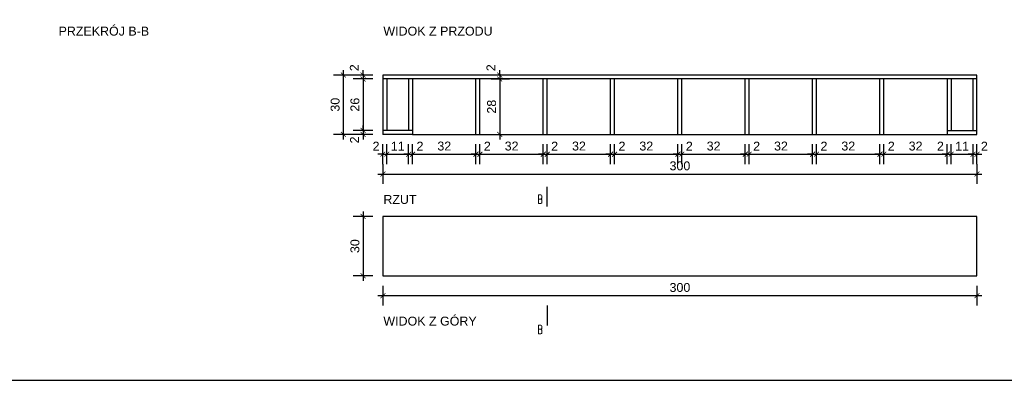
# Model space of a CAD drawing. Header units: millimetres. Extents: x 167273 to 188273, y -125105 to -88145.
# Tile 39 of 210: x 175167 to 175664, y -124317 to -124135. Entities that reach past the tile are written whole.
import ezdxf

# ---------------------------------------------------------------- set-up
doc = ezdxf.new("R2010")
doc.units = ezdxf.units.MM
doc.header["$PDMODE"] = 35
doc.header["$PDSIZE"] = 5
for name, color, linetype in [('a-op_text', 9, 'Continuous'), ('a-wymiary', 9, 'Continuous'), ('b-cienka', 9, 'Continuous'), ('b-sciany', 2, 'Continuous'), ('b-widokowa', 7, 'Continuous'), ('WYMIAR_PODST', 161, 'Continuous')]:
    doc.layers.add(name, color=color, linetype=linetype)
doc.styles.add('PPAB_100', font='romans.shx', dxfattribs={"width": 0.7, "height": 12})
doc.styles.add('PPAB_25', font='ARIAL.TTF', dxfattribs={"height": 4.5})
doc.dimstyles.new('PPAB_25', dxfattribs={"dimscale": 0, "dimtxt": 4.5, "dimasz": 2.5, "dimexe": 5, "dimexo": 5, "dimgap": 1.8, "dimtad": 1, "dimdec": 0, "dimrnd": 0.5, "dimzin": 0, "dimdsep": 46, "dimtxsty": 'PPAB_25', "dimblk": 'ARCHTICK', "dimcen": 0.09, "dimdle": 2.5, "dimclrd": 9, "dimclre": 9, "dimclrt": 161, "dimadec": 0, "dimazin": 0, "dimtfac": 1, "dimtdec": 0, "dimtofl": 0, "dimtmove": 2, "dimatfit": 3, "dimldrblk": 'ARCHTICK', "dimfxl": 0, "dimtolj": 1, "dimtzin": 0, "dimarcsym": 0})

# ---------------------------------------------------------------- blocks, each defined once
blk = doc.blocks.new('_ArchTick')
at = {"layer": 'WYMIAR_PODST', "color": 0, "const_width": 0.15}
blk.add_lwpolyline([(-0.5, -0.5), (0.5, 0.5)], dxfattribs=at)
blk = doc.blocks.new('*D518')
at = {"layer": 'a-wymiary', "color": 9, "lineweight": -2}
for p, q in [((175352.01, -124208.21), (175352.01, -124198.21)), ((175363.01, -124208.21), (175363.01, -124198.21)), ((175349.51, -124203.21), (175365.51, -124203.21))]:
    blk.add_line(p, q, dxfattribs=at)
at = {"layer": 'Defpoints', "color": 0}
for p in [(175363.01, -124203.21), (175352.01, -124213.21), (175363.01, -124213.21)]:
    blk.add_point(p, dxfattribs=at)
at = {"layer": 'a-wymiary', "color": 9, "lineweight": -2, "xscale": 2.5, "yscale": 2.5, "zscale": 2.5, "rotation": 180}
blk.add_blockref('_ArchTick', (175352.01, -124203.21), dxfattribs=at)
at = {"layer": 'a-wymiary', "color": 9, "lineweight": -2, "xscale": 2.5, "yscale": 2.5, "zscale": 2.5}
blk.add_blockref('_ArchTick', (175363.01, -124203.21), dxfattribs=at)
at = {"layer": 'a-wymiary', "color": 161, "insert": (175357.51, -124199.15), "char_height": 4.5, "attachment_point": 5, "style": 'PPAB_25'}
blk.add_mtext('\\A1;11', dxfattribs=at)
blk = doc.blocks.new('*D519')
at = {"layer": 'a-wymiary', "color": 9, "lineweight": -2}
for p, q in [((175365.01, -124208.21), (175365.01, -124198.21)), ((175397.01, -124208.21), (175397.01, -124198.21)), ((175362.51, -124203.21), (175399.51, -124203.21))]:
    blk.add_line(p, q, dxfattribs=at)
at = {"layer": 'Defpoints', "color": 0}
for p in [(175397.01, -124203.21), (175365.01, -124213.21), (175397.01, -124213.21)]:
    blk.add_point(p, dxfattribs=at)
at = {"layer": 'a-wymiary', "color": 9, "lineweight": -2, "xscale": 2.5, "yscale": 2.5, "zscale": 2.5, "rotation": 180}
blk.add_blockref('_ArchTick', (175365.01, -124203.21), dxfattribs=at)
at = {"layer": 'a-wymiary', "color": 9, "lineweight": -2, "xscale": 2.5, "yscale": 2.5, "zscale": 2.5}
blk.add_blockref('_ArchTick', (175397.01, -124203.21), dxfattribs=at)
at = {"layer": 'a-wymiary', "color": 161, "insert": (175381.01, -124199.11), "char_height": 4.5, "attachment_point": 5, "style": 'PPAB_25'}
blk.add_mtext('\\A1;32', dxfattribs=at)
blk = doc.blocks.new('*D520')
at = {"layer": 'a-wymiary', "color": 9, "lineweight": -2}
for p, q in [((175397.01, -124208.21), (175397.01, -124198.21)), ((175399.01, -124208.21), (175399.01, -124198.21)), ((175397.01, -124203.21), (175394.51, -124203.21)), ((175399.01, -124203.21), (175401.51, -124203.21))]:
    blk.add_line(p, q, dxfattribs=at)
at = {"layer": 'Defpoints', "color": 0}
for p in [(175399.01, -124203.21), (175397.01, -124213.21), (175399.01, -124213.21)]:
    blk.add_point(p, dxfattribs=at)
at = {"layer": 'a-wymiary', "color": 9, "lineweight": -2, "xscale": 2.5, "yscale": 2.5, "zscale": 2.5}
blk.add_blockref('_ArchTick', (175397.01, -124203.21), dxfattribs=at)
at = {"layer": 'a-wymiary', "color": 9, "lineweight": -2, "xscale": 2.5, "yscale": 2.5, "zscale": 2.5, "rotation": 180}
blk.add_blockref('_ArchTick', (175399.01, -124203.21), dxfattribs=at)
at = {"layer": 'a-wymiary', "color": 161, "insert": (175402.74, -124199.13), "char_height": 4.5, "attachment_point": 5, "style": 'PPAB_25'}
blk.add_mtext('\\A1;2', dxfattribs=at)
blk = doc.blocks.new('*D521')
at = {"layer": 'a-wymiary', "color": 9, "lineweight": -2}
for p, q in [((175399.01, -124208.21), (175399.01, -124198.21)), ((175431.01, -124208.21), (175431.01, -124198.21)), ((175396.51, -124203.21), (175433.51, -124203.21))]:
    blk.add_line(p, q, dxfattribs=at)
at = {"layer": 'Defpoints', "color": 0}
for p in [(175431.01, -124203.21), (175399.01, -124213.21), (175431.01, -124213.21)]:
    blk.add_point(p, dxfattribs=at)
at = {"layer": 'a-wymiary', "color": 9, "lineweight": -2, "xscale": 2.5, "yscale": 2.5, "zscale": 2.5, "rotation": 180}
blk.add_blockref('_ArchTick', (175399.01, -124203.21), dxfattribs=at)
at = {"layer": 'a-wymiary', "color": 9, "lineweight": -2, "xscale": 2.5, "yscale": 2.5, "zscale": 2.5}
blk.add_blockref('_ArchTick', (175431.01, -124203.21), dxfattribs=at)
at = {"layer": 'a-wymiary', "color": 161, "insert": (175415.01, -124199.11), "char_height": 4.5, "attachment_point": 5, "style": 'PPAB_25'}
blk.add_mtext('\\A1;32', dxfattribs=at)
blk = doc.blocks.new('*D522')
at = {"layer": 'a-wymiary', "color": 9, "lineweight": -2}
for p, q in [((175433.01, -124208.21), (175433.01, -124198.21)), ((175465.01, -124208.21), (175465.01, -124198.21)), ((175430.51, -124203.21), (175467.51, -124203.21))]:
    blk.add_line(p, q, dxfattribs=at)
at = {"layer": 'Defpoints', "color": 0}
for p in [(175465.01, -124203.21), (175433.01, -124213.21), (175465.01, -124213.21)]:
    blk.add_point(p, dxfattribs=at)
at = {"layer": 'a-wymiary', "color": 9, "lineweight": -2, "xscale": 2.5, "yscale": 2.5, "zscale": 2.5, "rotation": 180}
blk.add_blockref('_ArchTick', (175433.01, -124203.21), dxfattribs=at)
at = {"layer": 'a-wymiary', "color": 9, "lineweight": -2, "xscale": 2.5, "yscale": 2.5, "zscale": 2.5}
blk.add_blockref('_ArchTick', (175465.01, -124203.21), dxfattribs=at)
at = {"layer": 'a-wymiary', "color": 161, "insert": (175449.01, -124199.11), "char_height": 4.5, "attachment_point": 5, "style": 'PPAB_25'}
blk.add_mtext('\\A1;32', dxfattribs=at)
blk = doc.blocks.new('*D523')
at = {"layer": 'a-wymiary', "color": 9, "lineweight": -2}
for p, q in [((175467.01, -124208.21), (175467.01, -124198.21)), ((175499.01, -124208.21), (175499.01, -124198.21)), ((175464.51, -124203.21), (175501.51, -124203.21))]:
    blk.add_line(p, q, dxfattribs=at)
at = {"layer": 'Defpoints', "color": 0}
for p in [(175499.01, -124203.21), (175467.01, -124213.21), (175499.01, -124213.21)]:
    blk.add_point(p, dxfattribs=at)
at = {"layer": 'a-wymiary', "color": 9, "lineweight": -2, "xscale": 2.5, "yscale": 2.5, "zscale": 2.5, "rotation": 180}
blk.add_blockref('_ArchTick', (175467.01, -124203.21), dxfattribs=at)
at = {"layer": 'a-wymiary', "color": 9, "lineweight": -2, "xscale": 2.5, "yscale": 2.5, "zscale": 2.5}
blk.add_blockref('_ArchTick', (175499.01, -124203.21), dxfattribs=at)
at = {"layer": 'a-wymiary', "color": 161, "insert": (175483.01, -124199.11), "char_height": 4.5, "attachment_point": 5, "style": 'PPAB_25'}
blk.add_mtext('\\A1;32', dxfattribs=at)
blk = doc.blocks.new('*D524')
at = {"layer": 'a-wymiary', "color": 9, "lineweight": -2}
for p, q in [((175501.01, -124208.21), (175501.01, -124198.21)), ((175533.01, -124208.21), (175533.01, -124198.21)), ((175498.51, -124203.21), (175535.51, -124203.21))]:
    blk.add_line(p, q, dxfattribs=at)
at = {"layer": 'Defpoints', "color": 0}
for p in [(175533.01, -124203.21), (175501.01, -124213.21), (175533.01, -124213.21)]:
    blk.add_point(p, dxfattribs=at)
at = {"layer": 'a-wymiary', "color": 9, "lineweight": -2, "xscale": 2.5, "yscale": 2.5, "zscale": 2.5, "rotation": 180}
blk.add_blockref('_ArchTick', (175501.01, -124203.21), dxfattribs=at)
at = {"layer": 'a-wymiary', "color": 9, "lineweight": -2, "xscale": 2.5, "yscale": 2.5, "zscale": 2.5}
blk.add_blockref('_ArchTick', (175533.01, -124203.21), dxfattribs=at)
at = {"layer": 'a-wymiary', "color": 161, "insert": (175517.01, -124199.11), "char_height": 4.5, "attachment_point": 5, "style": 'PPAB_25'}
blk.add_mtext('\\A1;32', dxfattribs=at)
blk = doc.blocks.new('*D525')
at = {"layer": 'a-wymiary', "color": 9, "lineweight": -2}
for p, q in [((175535.01, -124208.21), (175535.01, -124198.21)), ((175567.01, -124208.21), (175567.01, -124198.21)), ((175532.51, -124203.21), (175569.51, -124203.21))]:
    blk.add_line(p, q, dxfattribs=at)
at = {"layer": 'Defpoints', "color": 0}
for p in [(175567.01, -124203.21), (175535.01, -124213.21), (175567.01, -124213.21)]:
    blk.add_point(p, dxfattribs=at)
at = {"layer": 'a-wymiary', "color": 9, "lineweight": -2, "xscale": 2.5, "yscale": 2.5, "zscale": 2.5, "rotation": 180}
blk.add_blockref('_ArchTick', (175535.01, -124203.21), dxfattribs=at)
at = {"layer": 'a-wymiary', "color": 9, "lineweight": -2, "xscale": 2.5, "yscale": 2.5, "zscale": 2.5}
blk.add_blockref('_ArchTick', (175567.01, -124203.21), dxfattribs=at)
at = {"layer": 'a-wymiary', "color": 161, "insert": (175551.01, -124199.11), "char_height": 4.5, "attachment_point": 5, "style": 'PPAB_25'}
blk.add_mtext('\\A1;32', dxfattribs=at)
blk = doc.blocks.new('*D526')
at = {"layer": 'a-wymiary', "color": 9, "lineweight": -2}
for p, q in [((175569.01, -124208.21), (175569.01, -124198.21)), ((175601.01, -124208.21), (175601.01, -124198.21)), ((175566.51, -124203.21), (175603.51, -124203.21))]:
    blk.add_line(p, q, dxfattribs=at)
at = {"layer": 'Defpoints', "color": 0}
for p in [(175601.01, -124203.21), (175569.01, -124213.21), (175601.01, -124213.21)]:
    blk.add_point(p, dxfattribs=at)
at = {"layer": 'a-wymiary', "color": 9, "lineweight": -2, "xscale": 2.5, "yscale": 2.5, "zscale": 2.5, "rotation": 180}
blk.add_blockref('_ArchTick', (175569.01, -124203.21), dxfattribs=at)
at = {"layer": 'a-wymiary', "color": 9, "lineweight": -2, "xscale": 2.5, "yscale": 2.5, "zscale": 2.5}
blk.add_blockref('_ArchTick', (175601.01, -124203.21), dxfattribs=at)
at = {"layer": 'a-wymiary', "color": 161, "insert": (175585.01, -124199.11), "char_height": 4.5, "attachment_point": 5, "style": 'PPAB_25'}
blk.add_mtext('\\A1;32', dxfattribs=at)
blk = doc.blocks.new('*D527')
at = {"layer": 'a-wymiary', "color": 9, "lineweight": -2}
for p, q in [((175603.01, -124208.21), (175603.01, -124198.21)), ((175635.01, -124208.21), (175635.01, -124198.21)), ((175600.51, -124203.21), (175637.51, -124203.21))]:
    blk.add_line(p, q, dxfattribs=at)
at = {"layer": 'Defpoints', "color": 0}
for p in [(175635.01, -124203.21), (175603.01, -124213.21), (175635.01, -124213.21)]:
    blk.add_point(p, dxfattribs=at)
at = {"layer": 'a-wymiary', "color": 9, "lineweight": -2, "xscale": 2.5, "yscale": 2.5, "zscale": 2.5, "rotation": 180}
blk.add_blockref('_ArchTick', (175603.01, -124203.21), dxfattribs=at)
at = {"layer": 'a-wymiary', "color": 9, "lineweight": -2, "xscale": 2.5, "yscale": 2.5, "zscale": 2.5}
blk.add_blockref('_ArchTick', (175635.01, -124203.21), dxfattribs=at)
at = {"layer": 'a-wymiary', "color": 161, "insert": (175619.01, -124199.11), "char_height": 4.5, "attachment_point": 5, "style": 'PPAB_25'}
blk.add_mtext('\\A1;32', dxfattribs=at)
blk = doc.blocks.new('*D528')
at = {"layer": 'a-wymiary', "color": 9, "lineweight": -2}
for p, q in [((175431.01, -124208.21), (175431.01, -124198.21)), ((175433.01, -124208.21), (175433.01, -124198.21)), ((175431.01, -124203.21), (175428.51, -124203.21)), ((175433.01, -124203.21), (175435.51, -124203.21))]:
    blk.add_line(p, q, dxfattribs=at)
at = {"layer": 'Defpoints', "color": 0}
for p in [(175433.01, -124203.21), (175431.01, -124213.21), (175433.01, -124213.21)]:
    blk.add_point(p, dxfattribs=at)
at = {"layer": 'a-wymiary', "color": 9, "lineweight": -2, "xscale": 2.5, "yscale": 2.5, "zscale": 2.5}
blk.add_blockref('_ArchTick', (175431.01, -124203.21), dxfattribs=at)
at = {"layer": 'a-wymiary', "color": 9, "lineweight": -2, "xscale": 2.5, "yscale": 2.5, "zscale": 2.5, "rotation": 180}
blk.add_blockref('_ArchTick', (175433.01, -124203.21), dxfattribs=at)
at = {"layer": 'a-wymiary', "color": 161, "insert": (175436.74, -124199.13), "char_height": 4.5, "attachment_point": 5, "style": 'PPAB_25'}
blk.add_mtext('\\A1;2', dxfattribs=at)
blk = doc.blocks.new('*D529')
at = {"layer": 'a-wymiary', "color": 9, "lineweight": -2}
for p, q in [((175465.01, -124208.21), (175465.01, -124198.21)), ((175467.01, -124208.21), (175467.01, -124198.21)), ((175465.01, -124203.21), (175462.51, -124203.21)), ((175467.01, -124203.21), (175469.51, -124203.21))]:
    blk.add_line(p, q, dxfattribs=at)
at = {"layer": 'Defpoints', "color": 0}
for p in [(175467.01, -124203.21), (175465.01, -124213.21), (175467.01, -124213.21)]:
    blk.add_point(p, dxfattribs=at)
at = {"layer": 'a-wymiary', "color": 9, "lineweight": -2, "xscale": 2.5, "yscale": 2.5, "zscale": 2.5}
blk.add_blockref('_ArchTick', (175465.01, -124203.21), dxfattribs=at)
at = {"layer": 'a-wymiary', "color": 9, "lineweight": -2, "xscale": 2.5, "yscale": 2.5, "zscale": 2.5, "rotation": 180}
blk.add_blockref('_ArchTick', (175467.01, -124203.21), dxfattribs=at)
at = {"layer": 'a-wymiary', "color": 161, "insert": (175470.74, -124199.13), "char_height": 4.5, "attachment_point": 5, "style": 'PPAB_25'}
blk.add_mtext('\\A1;2', dxfattribs=at)
blk = doc.blocks.new('*D530')
at = {"layer": 'a-wymiary', "color": 9, "lineweight": -2}
for p, q in [((175499.01, -124208.21), (175499.01, -124198.21)), ((175501.01, -124208.21), (175501.01, -124198.21)), ((175499.01, -124203.21), (175496.51, -124203.21)), ((175501.01, -124203.21), (175503.51, -124203.21))]:
    blk.add_line(p, q, dxfattribs=at)
at = {"layer": 'Defpoints', "color": 0}
for p in [(175501.01, -124203.21), (175499.01, -124213.21), (175501.01, -124213.21)]:
    blk.add_point(p, dxfattribs=at)
at = {"layer": 'a-wymiary', "color": 9, "lineweight": -2, "xscale": 2.5, "yscale": 2.5, "zscale": 2.5}
blk.add_blockref('_ArchTick', (175499.01, -124203.21), dxfattribs=at)
at = {"layer": 'a-wymiary', "color": 9, "lineweight": -2, "xscale": 2.5, "yscale": 2.5, "zscale": 2.5, "rotation": 180}
blk.add_blockref('_ArchTick', (175501.01, -124203.21), dxfattribs=at)
at = {"layer": 'a-wymiary', "color": 161, "insert": (175504.74, -124199.13), "char_height": 4.5, "attachment_point": 5, "style": 'PPAB_25'}
blk.add_mtext('\\A1;2', dxfattribs=at)
blk = doc.blocks.new('*D531')
at = {"layer": 'a-wymiary', "color": 9, "lineweight": -2}
for p, q in [((175533.01, -124208.21), (175533.01, -124198.21)), ((175535.01, -124208.21), (175535.01, -124198.21)), ((175533.01, -124203.21), (175530.51, -124203.21)), ((175535.01, -124203.21), (175537.51, -124203.21))]:
    blk.add_line(p, q, dxfattribs=at)
at = {"layer": 'Defpoints', "color": 0}
for p in [(175535.01, -124203.21), (175533.01, -124213.21), (175535.01, -124213.21)]:
    blk.add_point(p, dxfattribs=at)
at = {"layer": 'a-wymiary', "color": 9, "lineweight": -2, "xscale": 2.5, "yscale": 2.5, "zscale": 2.5}
blk.add_blockref('_ArchTick', (175533.01, -124203.21), dxfattribs=at)
at = {"layer": 'a-wymiary', "color": 9, "lineweight": -2, "xscale": 2.5, "yscale": 2.5, "zscale": 2.5, "rotation": 180}
blk.add_blockref('_ArchTick', (175535.01, -124203.21), dxfattribs=at)
at = {"layer": 'a-wymiary', "color": 161, "insert": (175538.74, -124199.13), "char_height": 4.5, "attachment_point": 5, "style": 'PPAB_25'}
blk.add_mtext('\\A1;2', dxfattribs=at)
blk = doc.blocks.new('*D532')
at = {"layer": 'a-wymiary', "color": 9, "lineweight": -2}
for p, q in [((175567.01, -124208.21), (175567.01, -124198.21)), ((175569.01, -124208.21), (175569.01, -124198.21)), ((175567.01, -124203.21), (175564.51, -124203.21)), ((175569.01, -124203.21), (175571.51, -124203.21))]:
    blk.add_line(p, q, dxfattribs=at)
at = {"layer": 'Defpoints', "color": 0}
for p in [(175569.01, -124203.21), (175567.01, -124213.21), (175569.01, -124213.21)]:
    blk.add_point(p, dxfattribs=at)
at = {"layer": 'a-wymiary', "color": 9, "lineweight": -2, "xscale": 2.5, "yscale": 2.5, "zscale": 2.5}
blk.add_blockref('_ArchTick', (175567.01, -124203.21), dxfattribs=at)
at = {"layer": 'a-wymiary', "color": 9, "lineweight": -2, "xscale": 2.5, "yscale": 2.5, "zscale": 2.5, "rotation": 180}
blk.add_blockref('_ArchTick', (175569.01, -124203.21), dxfattribs=at)
at = {"layer": 'a-wymiary', "color": 161, "insert": (175572.74, -124199.13), "char_height": 4.5, "attachment_point": 5, "style": 'PPAB_25'}
blk.add_mtext('\\A1;2', dxfattribs=at)
blk = doc.blocks.new('*D533')
at = {"layer": 'a-wymiary', "color": 9, "lineweight": -2}
for p, q in [((175601.01, -124208.21), (175601.01, -124198.21)), ((175603.01, -124208.21), (175603.01, -124198.21)), ((175601.01, -124203.21), (175598.51, -124203.21)), ((175603.01, -124203.21), (175605.51, -124203.21))]:
    blk.add_line(p, q, dxfattribs=at)
at = {"layer": 'Defpoints', "color": 0}
for p in [(175603.01, -124203.21), (175601.01, -124213.21), (175603.01, -124213.21)]:
    blk.add_point(p, dxfattribs=at)
at = {"layer": 'a-wymiary', "color": 9, "lineweight": -2, "xscale": 2.5, "yscale": 2.5, "zscale": 2.5}
blk.add_blockref('_ArchTick', (175601.01, -124203.21), dxfattribs=at)
at = {"layer": 'a-wymiary', "color": 9, "lineweight": -2, "xscale": 2.5, "yscale": 2.5, "zscale": 2.5, "rotation": 180}
blk.add_blockref('_ArchTick', (175603.01, -124203.21), dxfattribs=at)
at = {"layer": 'a-wymiary', "color": 161, "insert": (175606.74, -124199.13), "char_height": 4.5, "attachment_point": 5, "style": 'PPAB_25'}
blk.add_mtext('\\A1;2', dxfattribs=at)
blk = doc.blocks.new('*D534')
at = {"layer": 'a-wymiary', "color": 9, "lineweight": -2}
for p, q in [((175363.01, -124208.21), (175363.01, -124198.21)), ((175365.01, -124208.21), (175365.01, -124198.21)), ((175363.01, -124203.21), (175360.51, -124203.21)), ((175365.01, -124203.21), (175367.51, -124203.21))]:
    blk.add_line(p, q, dxfattribs=at)
at = {"layer": 'Defpoints', "color": 0}
for p in [(175365.01, -124203.21), (175363.01, -124213.21), (175365.01, -124213.21)]:
    blk.add_point(p, dxfattribs=at)
at = {"layer": 'a-wymiary', "color": 9, "lineweight": -2, "xscale": 2.5, "yscale": 2.5, "zscale": 2.5}
blk.add_blockref('_ArchTick', (175363.01, -124203.21), dxfattribs=at)
at = {"layer": 'a-wymiary', "color": 9, "lineweight": -2, "xscale": 2.5, "yscale": 2.5, "zscale": 2.5, "rotation": 180}
blk.add_blockref('_ArchTick', (175365.01, -124203.21), dxfattribs=at)
at = {"layer": 'a-wymiary', "color": 161, "insert": (175368.74, -124199.13), "char_height": 4.5, "attachment_point": 5, "style": 'PPAB_25'}
blk.add_mtext('\\A1;2', dxfattribs=at)
blk = doc.blocks.new('*D535')
at = {"layer": 'a-wymiary', "color": 9, "lineweight": -2}
for p, q in [((175350.01, -124208.21), (175350.01, -124198.21)), ((175352.01, -124208.21), (175352.01, -124198.21)), ((175350.01, -124203.21), (175347.51, -124203.21)), ((175352.01, -124203.21), (175354.51, -124203.21))]:
    blk.add_line(p, q, dxfattribs=at)
at = {"layer": 'Defpoints', "color": 0}
for p in [(175352.01, -124203.21), (175350.01, -124213.21), (175352.01, -124213.21)]:
    blk.add_point(p, dxfattribs=at)
at = {"layer": 'a-wymiary', "color": 9, "lineweight": -2, "xscale": 2.5, "yscale": 2.5, "zscale": 2.5}
blk.add_blockref('_ArchTick', (175350.01, -124203.21), dxfattribs=at)
at = {"layer": 'a-wymiary', "color": 9, "lineweight": -2, "xscale": 2.5, "yscale": 2.5, "zscale": 2.5, "rotation": 180}
blk.add_blockref('_ArchTick', (175352.01, -124203.21), dxfattribs=at)
at = {"layer": 'a-wymiary', "color": 161, "insert": (175346.55, -124199.13), "char_height": 4.5, "attachment_point": 5, "style": 'PPAB_25'}
blk.add_mtext('\\A1;2', dxfattribs=at)
blk = doc.blocks.new('*D536')
at = {"layer": 'a-wymiary', "color": 9, "lineweight": -2}
for p, q in [((175637.01, -124208.21), (175637.01, -124198.21)), ((175648.01, -124208.21), (175648.01, -124198.21)), ((175634.51, -124203.21), (175650.51, -124203.21))]:
    blk.add_line(p, q, dxfattribs=at)
at = {"layer": 'Defpoints', "color": 0}
for p in [(175648.01, -124203.21), (175637.01, -124213.21), (175648.01, -124213.21)]:
    blk.add_point(p, dxfattribs=at)
at = {"layer": 'a-wymiary', "color": 9, "lineweight": -2, "xscale": 2.5, "yscale": 2.5, "zscale": 2.5, "rotation": 180}
blk.add_blockref('_ArchTick', (175637.01, -124203.21), dxfattribs=at)
at = {"layer": 'a-wymiary', "color": 9, "lineweight": -2, "xscale": 2.5, "yscale": 2.5, "zscale": 2.5}
blk.add_blockref('_ArchTick', (175648.01, -124203.21), dxfattribs=at)
at = {"layer": 'a-wymiary', "color": 161, "insert": (175642.51, -124199.15), "char_height": 4.5, "attachment_point": 5, "style": 'PPAB_25'}
blk.add_mtext('\\A1;11', dxfattribs=at)
blk = doc.blocks.new('*D537')
at = {"layer": 'a-wymiary', "color": 9, "lineweight": -2}
for p, q in [((175648.01, -124208.21), (175648.01, -124198.21)), ((175650.01, -124208.21), (175650.01, -124198.21)), ((175648.01, -124203.21), (175645.51, -124203.21)), ((175650.01, -124203.21), (175652.51, -124203.21))]:
    blk.add_line(p, q, dxfattribs=at)
at = {"layer": 'Defpoints', "color": 0}
for p in [(175650.01, -124203.21), (175648.01, -124213.21), (175650.01, -124213.21)]:
    blk.add_point(p, dxfattribs=at)
at = {"layer": 'a-wymiary', "color": 9, "lineweight": -2, "xscale": 2.5, "yscale": 2.5, "zscale": 2.5}
blk.add_blockref('_ArchTick', (175648.01, -124203.21), dxfattribs=at)
at = {"layer": 'a-wymiary', "color": 9, "lineweight": -2, "xscale": 2.5, "yscale": 2.5, "zscale": 2.5, "rotation": 180}
blk.add_blockref('_ArchTick', (175650.01, -124203.21), dxfattribs=at)
at = {"layer": 'a-wymiary', "color": 161, "insert": (175653.74, -124199.13), "char_height": 4.5, "attachment_point": 5, "style": 'PPAB_25'}
blk.add_mtext('\\A1;2', dxfattribs=at)
blk = doc.blocks.new('*D538')
at = {"layer": 'a-wymiary', "color": 9, "lineweight": -2}
for p, q in [((175635.01, -124208.21), (175635.01, -124198.21)), ((175637.01, -124208.21), (175637.01, -124198.21)), ((175635.01, -124203.21), (175632.51, -124203.21)), ((175637.01, -124203.21), (175639.51, -124203.21))]:
    blk.add_line(p, q, dxfattribs=at)
at = {"layer": 'Defpoints', "color": 0}
for p in [(175637.01, -124203.21), (175635.01, -124213.21), (175637.01, -124213.21)]:
    blk.add_point(p, dxfattribs=at)
at = {"layer": 'a-wymiary', "color": 9, "lineweight": -2, "xscale": 2.5, "yscale": 2.5, "zscale": 2.5}
blk.add_blockref('_ArchTick', (175635.01, -124203.21), dxfattribs=at)
at = {"layer": 'a-wymiary', "color": 9, "lineweight": -2, "xscale": 2.5, "yscale": 2.5, "zscale": 2.5, "rotation": 180}
blk.add_blockref('_ArchTick', (175637.01, -124203.21), dxfattribs=at)
at = {"layer": 'a-wymiary', "color": 161, "insert": (175631.55, -124199.13), "char_height": 4.5, "attachment_point": 5, "style": 'PPAB_25'}
blk.add_mtext('\\A1;2', dxfattribs=at)
blk = doc.blocks.new('*D539')
at = {"layer": 'a-wymiary', "color": 9, "lineweight": -2}
for p, q in [((175350.01, -124208.21), (175350.01, -124218.21)), ((175650.01, -124208.21), (175650.01, -124218.21)), ((175347.51, -124213.21), (175652.51, -124213.21))]:
    blk.add_line(p, q, dxfattribs=at)
at = {"layer": 'Defpoints', "color": 0}
for p in [(175350.01, -124203.21), (175650.01, -124203.21), (175650.01, -124213.21)]:
    blk.add_point(p, dxfattribs=at)
at = {"layer": 'a-wymiary', "color": 9, "lineweight": -2, "xscale": 2.5, "yscale": 2.5, "zscale": 2.5, "rotation": 180}
blk.add_blockref('_ArchTick', (175350.01, -124213.21), dxfattribs=at)
at = {"layer": 'a-wymiary', "color": 9, "lineweight": -2, "xscale": 2.5, "yscale": 2.5, "zscale": 2.5}
blk.add_blockref('_ArchTick', (175650.01, -124213.21), dxfattribs=at)
at = {"layer": 'a-wymiary', "color": 161, "insert": (175500.01, -124209.11), "char_height": 4.5, "attachment_point": 5, "style": 'PPAB_25'}
blk.add_mtext('\\A1;300', dxfattribs=at)
blk = doc.blocks.new('*D540')
at = {"layer": 'a-wymiary', "color": 9, "lineweight": -2}
for p, q in [((175345.01, -124163.21), (175335.01, -124163.21)), ((175340.01, -124163.21), (175340.01, -124160.71)), ((175345.01, -124165.21), (175335.01, -124165.21)), ((175340.01, -124165.21), (175340.01, -124167.71))]:
    blk.add_line(p, q, dxfattribs=at)
at = {"layer": 'Defpoints', "color": 0}
for p in [(175350.01, -124163.21), (175340.01, -124165.21), (175350.01, -124165.21)]:
    blk.add_point(p, dxfattribs=at)
at = {"layer": 'a-wymiary', "color": 9, "lineweight": -2, "xscale": 2.5, "yscale": 2.5, "zscale": 2.5}
for p, rotation in [((175340.01, -124163.21), 270), ((175340.01, -124165.21), 90)]:
    blk.add_blockref('_ArchTick', p, dxfattribs=dict(at, rotation=rotation))
at = {"layer": 'a-wymiary', "color": 161, "insert": (175335.58, -124159.54), "char_height": 4.5, "attachment_point": 5, "rotation": 90, "style": 'PPAB_25'}
blk.add_mtext('\\A1;2', dxfattribs=at)
blk = doc.blocks.new('*D541')
at = {"layer": 'a-wymiary', "color": 9, "lineweight": -2}
for p, q in [((175340.01, -124162.71), (175340.01, -124193.71)), ((175345.01, -124165.21), (175335.01, -124165.21)), ((175345.01, -124191.21), (175335.01, -124191.21))]:
    blk.add_line(p, q, dxfattribs=at)
at = {"layer": 'Defpoints', "color": 0}
for p in [(175350.01, -124165.21), (175340.01, -124191.21), (175350.01, -124191.21)]:
    blk.add_point(p, dxfattribs=at)
at = {"layer": 'a-wymiary', "color": 9, "lineweight": -2, "xscale": 2.5, "yscale": 2.5, "zscale": 2.5}
for p, rotation in [((175340.01, -124165.21), 90), ((175340.01, -124191.21), 270)]:
    blk.add_blockref('_ArchTick', p, dxfattribs=dict(at, rotation=rotation))
at = {"layer": 'a-wymiary', "color": 161, "insert": (175335.91, -124178.21), "char_height": 4.5, "attachment_point": 5, "rotation": 90, "style": 'PPAB_25'}
blk.add_mtext('\\A1;26', dxfattribs=at)
blk = doc.blocks.new('*D542')
at = {"layer": 'a-wymiary', "color": 9, "lineweight": -2}
for p, q in [((175340.01, -124191.21), (175340.01, -124188.71)), ((175345.01, -124191.21), (175335.01, -124191.21)), ((175345.01, -124193.21), (175335.01, -124193.21)), ((175340.01, -124193.21), (175340.01, -124195.71))]:
    blk.add_line(p, q, dxfattribs=at)
at = {"layer": 'Defpoints', "color": 0}
for p in [(175340.01, -124193.21), (175350.01, -124191.21), (175350.01, -124193.21)]:
    blk.add_point(p, dxfattribs=at)
at = {"layer": 'a-wymiary', "color": 9, "lineweight": -2, "xscale": 2.5, "yscale": 2.5, "zscale": 2.5}
for p, rotation in [((175340.01, -124191.21), 270), ((175340.01, -124193.21), 90)]:
    blk.add_blockref('_ArchTick', p, dxfattribs=dict(at, rotation=rotation))
at = {"layer": 'a-wymiary', "color": 161, "insert": (175335.69, -124196), "char_height": 4.5, "attachment_point": 5, "rotation": 90, "style": 'PPAB_25'}
blk.add_mtext('\\A1;2', dxfattribs=at)
blk = doc.blocks.new('*D543')
at = {"layer": 'a-wymiary', "color": 9, "lineweight": -2}
for p, q in [((175335.01, -124163.21), (175325.01, -124163.21)), ((175330.01, -124160.71), (175330.01, -124195.71)), ((175335.01, -124193.21), (175325.01, -124193.21))]:
    blk.add_line(p, q, dxfattribs=at)
at = {"layer": 'Defpoints', "color": 0}
for p in [(175340.01, -124163.21), (175330.01, -124193.21), (175340.01, -124193.21)]:
    blk.add_point(p, dxfattribs=at)
at = {"layer": 'a-wymiary', "color": 9, "lineweight": -2, "xscale": 2.5, "yscale": 2.5, "zscale": 2.5}
for p, rotation in [((175330.01, -124163.21), 90), ((175330.01, -124193.21), 270)]:
    blk.add_blockref('_ArchTick', p, dxfattribs=dict(at, rotation=rotation))
at = {"layer": 'a-wymiary', "color": 161, "insert": (175325.91, -124178.21), "char_height": 4.5, "attachment_point": 5, "rotation": 90, "style": 'PPAB_25'}
blk.add_mtext('\\A1;30', dxfattribs=at)
blk = doc.blocks.new('*D544')
at = {"layer": 'a-wymiary', "color": 9, "lineweight": -2}
for p, q in [((175409.01, -124162.71), (175409.01, -124195.71)), ((175404.65, -124165.21), (175414.01, -124165.21)), ((175404.65, -124193.21), (175414.01, -124193.21))]:
    blk.add_line(p, q, dxfattribs=at)
at = {"layer": 'Defpoints', "color": 0}
for p in [(175399.65, -124165.21), (175399.65, -124193.21), (175409.01, -124193.21)]:
    blk.add_point(p, dxfattribs=at)
at = {"layer": 'a-wymiary', "color": 9, "lineweight": -2, "xscale": 2.5, "yscale": 2.5, "zscale": 2.5}
for p, rotation in [((175409.01, -124165.21), 90), ((175409.01, -124193.21), 270)]:
    blk.add_blockref('_ArchTick', p, dxfattribs=dict(at, rotation=rotation))
at = {"layer": 'a-wymiary', "color": 161, "insert": (175404.91, -124179.21), "char_height": 4.5, "attachment_point": 5, "rotation": 90, "style": 'PPAB_25'}
blk.add_mtext('\\A1;28', dxfattribs=at)
blk = doc.blocks.new('*D545')
at = {"layer": 'a-wymiary', "color": 9, "lineweight": -2}
for p, q in [((175414.01, -124163.21), (175404.01, -124163.21)), ((175409.01, -124163.21), (175409.01, -124160.71)), ((175414.01, -124165.21), (175404.01, -124165.21)), ((175409.01, -124165.21), (175409.01, -124167.71))]:
    blk.add_line(p, q, dxfattribs=at)
at = {"layer": 'Defpoints', "color": 0}
for p in [(175419.01, -124163.21), (175409.01, -124165.21), (175419.01, -124165.21)]:
    blk.add_point(p, dxfattribs=at)
at = {"layer": 'a-wymiary', "color": 9, "lineweight": -2, "xscale": 2.5, "yscale": 2.5, "zscale": 2.5}
for p, rotation in [((175409.01, -124163.21), 270), ((175409.01, -124165.21), 90)]:
    blk.add_blockref('_ArchTick', p, dxfattribs=dict(at, rotation=rotation))
at = {"layer": 'a-wymiary', "color": 161, "insert": (175404.58, -124159.54), "char_height": 4.5, "attachment_point": 5, "rotation": 90, "style": 'PPAB_25'}
blk.add_mtext('\\A1;2', dxfattribs=at)
blk = doc.blocks.new('*D546')
at = {"layer": 'a-wymiary', "color": 9, "lineweight": -2}
for p, q in [((175345.01, -124234.63), (175335.01, -124234.63)), ((175340.01, -124232.13), (175340.01, -124267.13)), ((175345.01, -124264.63), (175335.01, -124264.63))]:
    blk.add_line(p, q, dxfattribs=at)
at = {"layer": 'Defpoints', "color": 0}
for p in [(175350.01, -124234.63), (175340.01, -124264.63), (175350.01, -124264.63)]:
    blk.add_point(p, dxfattribs=at)
at = {"layer": 'a-wymiary', "color": 9, "lineweight": -2, "xscale": 2.5, "yscale": 2.5, "zscale": 2.5}
for p, rotation in [((175340.01, -124234.63), 90), ((175340.01, -124264.63), 270)]:
    blk.add_blockref('_ArchTick', p, dxfattribs=dict(at, rotation=rotation))
at = {"layer": 'a-wymiary', "color": 161, "insert": (175335.91, -124249.63), "char_height": 4.5, "attachment_point": 5, "rotation": 90, "style": 'PPAB_25'}
blk.add_mtext('\\A1;30', dxfattribs=at)
blk = doc.blocks.new('*D547')
at = {"layer": 'a-wymiary', "color": 9, "lineweight": -2}
for p, q in [((175350.01, -124269.63), (175350.01, -124279.63)), ((175650.01, -124269.63), (175650.01, -124279.63)), ((175347.51, -124274.63), (175652.51, -124274.63))]:
    blk.add_line(p, q, dxfattribs=at)
at = {"layer": 'Defpoints', "color": 0}
for p in [(175350.01, -124264.63), (175650.01, -124264.63), (175650.01, -124274.63)]:
    blk.add_point(p, dxfattribs=at)
at = {"layer": 'a-wymiary', "color": 9, "lineweight": -2, "xscale": 2.5, "yscale": 2.5, "zscale": 2.5, "rotation": 180}
blk.add_blockref('_ArchTick', (175350.01, -124274.63), dxfattribs=at)
at = {"layer": 'a-wymiary', "color": 9, "lineweight": -2, "xscale": 2.5, "yscale": 2.5, "zscale": 2.5}
blk.add_blockref('_ArchTick', (175650.01, -124274.63), dxfattribs=at)
at = {"layer": 'a-wymiary', "color": 161, "insert": (175500.01, -124270.53), "char_height": 4.5, "attachment_point": 5, "style": 'PPAB_25'}
blk.add_mtext('\\A1;300', dxfattribs=at)

msp = doc.modelspace()

# ---------------------------------------------------------------- linework, layer by layer
at = {"layer": 'b-cienka'}
msp.add_lwpolyline([(175160.39, -124317.38), (175734.76, -124317.38), (175734.76, -123797.42), (175160.39, -123797.42)], close=True, dxfattribs=at)
at = {"layer": 'b-sciany', "ltscale": 100}
for p, q in [((175650.01, -124163.21), (175350.01, -124163.21)), ((175350.01, -124163.21), (175350.01, -124193.21)), ((175650.01, -124193.21), (175650.01, -124163.21)), ((175650.01, -124165.21), (175350.01, -124165.21)), ((175352.01, -124165.21), (175352.01, -124191.21)), ((175363.01, -124165.21), (175363.01, -124191.21)), ((175365.01, -124165.21), (175365.01, -124193.21)), ((175365.01, -124165.21), (175365.01, -124193.21)), ((175397.01, -124193.21), (175397.01, -124165.21)), ((175399.01, -124193.21), (175399.01, -124165.21)), ((175431.01, -124193.21), (175431.01, -124165.21)), ((175433.01, -124193.21), (175433.01, -124165.21)), ((175465.01, -124193.21), (175465.01, -124165.21)), ((175467.01, -124193.21), (175467.01, -124165.21)), ((175499.01, -124193.21), (175499.01, -124165.21)), ((175501.01, -124193.21), (175501.01, -124165.21)), ((175533.01, -124193.21), (175533.01, -124165.21)), ((175535.01, -124193.21), (175535.01, -124165.21)), ((175567.01, -124193.21), (175567.01, -124165.21)), ((175569.01, -124193.21), (175569.01, -124165.21)), ((175601.01, -124193.21), (175601.01, -124165.21)), ((175603.01, -124193.21), (175603.01, -124165.21)), ((175635.01, -124165.21), (175635.01, -124193.21)), ((175637.01, -124165.21), (175637.01, -124191.21)), ((175648.01, -124191.21), (175648.01, -124165.21)), ((175365.01, -124191.21), (175350.01, -124191.21)), ((175365.01, -124193.21), (175350.01, -124193.21)), ((175397.01, -124193.21), (175399.01, -124193.21)), ((175431.01, -124193.21), (175433.01, -124193.21)), ((175465.01, -124193.21), (175467.01, -124193.21)), ((175499.01, -124193.21), (175501.01, -124193.21)), ((175533.01, -124193.21), (175535.01, -124193.21)), ((175567.01, -124193.21), (175569.01, -124193.21)), ((175601.01, -124193.21), (175603.01, -124193.21)), ((175635.01, -124191.21), (175650.01, -124191.21)), ((175635.01, -124193.21), (175650.01, -124193.21)), ((175433.01, -124229.63), (175433.01, -124219.63)), ((175433.01, -124279.63), (175433.01, -124289.63))]:
    msp.add_line(p, q, dxfattribs=at)
at = {"layer": 'b-widokowa', "ltscale": 100}
for p, q in [((175365.01, -124193.21), (175397.01, -124193.21)), ((175399.01, -124193.21), (175431.01, -124193.21)), ((175433.01, -124193.21), (175465.01, -124193.21)), ((175467.01, -124193.21), (175499.01, -124193.21)), ((175501.01, -124193.21), (175533.01, -124193.21)), ((175535.01, -124193.21), (175567.01, -124193.21)), ((175569.01, -124193.21), (175601.01, -124193.21)), ((175603.01, -124193.21), (175635.01, -124193.21)), ((175650.01, -124234.63), (175350.01, -124234.63)), ((175350.01, -124234.63), (175350.01, -124264.63)), ((175650.01, -124264.63), (175650.01, -124234.63)), ((175350.01, -124264.63), (175650.01, -124264.63))]:
    msp.add_line(p, q, dxfattribs=at)

# ---------------------------------------------------------------- texts
at = {"layer": 'a-op_text', "width": 1468.5945, "attachment_point": 1}
for s, insert, char_height, style in [('PRZEKRÓJ B-B', (175186.22, -124138.8), 4.5, 'PPAB_25'), ('WIDOK Z PRZODU', (175350.24, -124138.8), 4.5, 'PPAB_25'), ('RZUT', (175350.24, -124223.8), 4.5, 'PPAB_25'), ('B', (175427.98, -124223.76), 4.38, 'PPAB_100'), ('WIDOK Z GÓRY', (175350.24, -124285.23), 4.5, 'PPAB_25'), ('B', (175427.98, -124289.55), 4.38, 'PPAB_100')]:
    msp.add_mtext(s, dxfattribs=dict(at, insert=insert, char_height=char_height, style=style))

# ---------------------------------------------------------------- dimensions: what is measured, and where the dimension line sits
at = {"layer": 'a-wymiary', "ltscale": 100}
for base, p1, p2, picture, middle in [((175340.01, -124165.21), (175350.01, -124163.21), (175350.01, -124165.21), '*D540', (175335.58, -124159.54)), ((175409.01, -124165.21), (175419.01, -124163.21), (175419.01, -124165.21), '*D545', (175404.58, -124159.54)), ((175340.01, -124193.21), (175350.01, -124191.21), (175350.01, -124193.21), '*D542', (175335.69, -124196))]:
    dim = msp.add_linear_dim(base=base, p1=p1, p2=p2, angle=90, dimstyle='PPAB_25', override={"dimscale": 1}, dxfattribs=at)
    dim.commit()
    dim.dimension.update_dxf_attribs({"geometry": picture, "text_midpoint": middle, "dimtype": 160})
for base, p1, p2, picture, middle in [((175330.01, -124193.21), (175340.01, -124163.21), (175340.01, -124193.21), '*D543', (175325.91, -124178.21)), ((175340.01, -124191.21), (175350.01, -124165.21), (175350.01, -124191.21), '*D541', (175335.91, -124178.21)), ((175409.01, -124193.21), (175399.65, -124165.21), (175399.65, -124193.21), '*D544', (175404.91, -124179.21)), ((175340.01, -124264.63), (175350.01, -124234.63), (175350.01, -124264.63), '*D546', (175335.91, -124249.63))]:
    dim = msp.add_linear_dim(base=base, p1=p1, p2=p2, angle=90, dimstyle='PPAB_25', override={"dimscale": 1}, dxfattribs=at)
    dim.commit()
    dim.dimension.update_dxf_attribs({"geometry": picture, "text_midpoint": middle})
for base, p1, p2, picture, middle in [((175352.01, -124203.21), (175350.01, -124213.21), (175352.01, -124213.21), '*D535', (175346.55, -124199.13)), ((175365.01, -124203.21), (175363.01, -124213.21), (175365.01, -124213.21), '*D534', (175368.74, -124199.13)), ((175399.01, -124203.21), (175397.01, -124213.21), (175399.01, -124213.21), '*D520', (175402.74, -124199.13)), ((175433.01, -124203.21), (175431.01, -124213.21), (175433.01, -124213.21), '*D528', (175436.74, -124199.13)), ((175467.01, -124203.21), (175465.01, -124213.21), (175467.01, -124213.21), '*D529', (175470.74, -124199.13)), ((175501.01, -124203.21), (175499.01, -124213.21), (175501.01, -124213.21), '*D530', (175504.74, -124199.13)), ((175535.01, -124203.21), (175533.01, -124213.21), (175535.01, -124213.21), '*D531', (175538.74, -124199.13)), ((175569.01, -124203.21), (175567.01, -124213.21), (175569.01, -124213.21), '*D532', (175572.74, -124199.13)), ((175603.01, -124203.21), (175601.01, -124213.21), (175603.01, -124213.21), '*D533', (175606.74, -124199.13)), ((175637.01, -124203.21), (175635.01, -124213.21), (175637.01, -124213.21), '*D538', (175631.55, -124199.13)), ((175650.01, -124203.21), (175648.01, -124213.21), (175650.01, -124213.21), '*D537', (175653.74, -124199.13))]:
    dim = msp.add_linear_dim(base=base, p1=p1, p2=p2, dimstyle='PPAB_25', override={"dimscale": 1}, dxfattribs=at)
    dim.commit()
    dim.dimension.update_dxf_attribs({"geometry": picture, "text_midpoint": middle, "dimtype": 160})
for base, p1, p2, picture, middle in [((175363.01, -124203.21), (175352.01, -124213.21), (175363.01, -124213.21), '*D518', (175357.51, -124199.15)), ((175397.01, -124203.21), (175365.01, -124213.21), (175397.01, -124213.21), '*D519', (175381.01, -124199.11)), ((175431.01, -124203.21), (175399.01, -124213.21), (175431.01, -124213.21), '*D521', (175415.01, -124199.11)), ((175465.01, -124203.21), (175433.01, -124213.21), (175465.01, -124213.21), '*D522', (175449.01, -124199.11)), ((175499.01, -124203.21), (175467.01, -124213.21), (175499.01, -124213.21), '*D523', (175483.01, -124199.11)), ((175533.01, -124203.21), (175501.01, -124213.21), (175533.01, -124213.21), '*D524', (175517.01, -124199.11)), ((175567.01, -124203.21), (175535.01, -124213.21), (175567.01, -124213.21), '*D525', (175551.01, -124199.11)), ((175601.01, -124203.21), (175569.01, -124213.21), (175601.01, -124213.21), '*D526', (175585.01, -124199.11)), ((175635.01, -124203.21), (175603.01, -124213.21), (175635.01, -124213.21), '*D527', (175619.01, -124199.11)), ((175648.01, -124203.21), (175637.01, -124213.21), (175648.01, -124213.21), '*D536', (175642.51, -124199.15)), ((175650.01, -124213.21), (175350.01, -124203.21), (175650.01, -124203.21), '*D539', (175500.01, -124209.11)), ((175650.01, -124274.63), (175350.01, -124264.63), (175650.01, -124264.63), '*D547', (175500.01, -124270.53))]:
    dim = msp.add_linear_dim(base=base, p1=p1, p2=p2, dimstyle='PPAB_25', override={"dimscale": 1}, dxfattribs=at)
    dim.commit()
    dim.dimension.update_dxf_attribs({"geometry": picture, "text_midpoint": middle})

doc.saveas('drawing.dxf')
